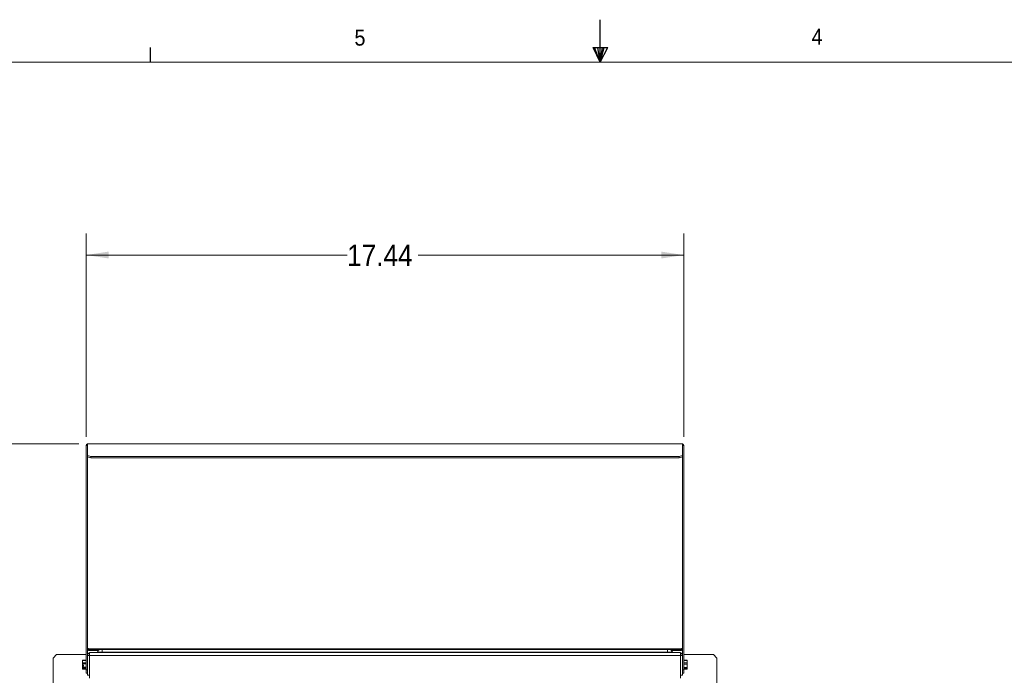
# Paper-space layout '3' of a CAD drawing. Header units: inches. Extents: x 1 to 109, y 1 to 85.
# Tile 43 of 44: x 38 to 67, y 65 to 85. Entities that reach past the tile are written whole.
import ezdxf

# ---------------------------------------------------------------- set-up
doc = ezdxf.new("R2010")
doc.units = ezdxf.units.IN
doc.header["$MEASUREMENT"] = 0
doc.layers.add('FORMAT', color=7, linetype='Continuous')
doc.styles.add('SLDTEXTSTYLE0', font='GOTHIC.TTF', dxfattribs={"width": 0.913})
doc.dimstyles.new('SLDDIMSTYLE0', dxfattribs={"dimtxt": 0.625, "dimasz": 0.65, "dimexe": 0, "dimexo": 0.0625, "dimgap": 0.15625, "dimtad": 0, "dimtih": 1, "dimtoh": 1, "dimrnd": 1e-09, "dimzin": 12, "dimdsep": 46, "dimtxsty": 'SLDTEXTSTYLE0', "dimsah": 1, "dimcen": 0.09, "dimadec": 0, "dimazin": 3, "dimtfac": 1, "dimtofl": 0, "dimtmove": 0, "dimatfit": 3, "dimfxl": 1, "dimfrac": 2, "dimtolj": 1, "dimtzin": 12, "dimarcsym": 0})

# ---------------------------------------------------------------- blocks, each defined once
blk = doc.blocks.new('_D_39')
at = {"color": 7, "linetype": 'Continuous', "lineweight": 0, "ltscale": 5}
for p, q in [((40.114, 72.362), (40.114, 78.295)), ((57.551, 72.362), (57.551, 78.295)), ((40.114, 77.67), (47.728, 77.67)), ((57.551, 77.67), (49.806, 77.67))]:
    blk.add_line(p, q, dxfattribs=at)
for points in [[(40.114, 77.67), (40.764, 77.57), (40.764, 77.77)], [(57.551, 77.67), (56.901, 77.77), (56.901, 77.57)]]:
    blk.add_solid(points, dxfattribs=at)
at = {"color": 7, "linetype": 'Continuous', "lineweight": 0, "ltscale": 5, "insert": (47.728, 77.972), "char_height": 0.625, "attachment_point": 1, "style": 'SLDTEXTSTYLE0'}
blk.add_mtext('17.44', dxfattribs=at)
blk = doc.blocks.new('_D_40')
at = {"color": 7, "linetype": 'Continuous', "lineweight": 0, "ltscale": 5}
for p, q in [((39.9, 72.156), (31.827, 72.156)), ((32.452, 72.156), (32.452, 62.49)), ((32.452, 48.512), (32.452, 61.498)), ((40.04, 48.512), (31.827, 48.512))]:
    blk.add_line(p, q, dxfattribs=at)
for points in [[(32.452, 72.156), (32.352, 71.506), (32.552, 71.506)], [(32.452, 48.512), (32.552, 49.162), (32.352, 49.162)]]:
    blk.add_solid(points, dxfattribs=at)
at = {"color": 7, "linetype": 'Continuous', "lineweight": 0, "ltscale": 5, "insert": (31.413, 62.296), "char_height": 0.625, "attachment_point": 1, "style": 'SLDTEXTSTYLE0'}
blk.add_mtext('23.64', dxfattribs=at)

psp = doc.layouts.new('3')

# ---------------------------------------------------------------- linework, layer by layer
at = {"color": 7, "linetype": 'Continuous', "lineweight": 15, "ltscale": 5}
for p, q in [((40.15, 72.158), (40.16, 72.158)), ((40.15, 72.156), (40.15, 72.158)), ((40.15, 71.813), (40.15, 72.156)), ((57.515, 72.156), (40.15, 72.156)), ((40.16, 72.158), (57.505, 72.158)), ((57.515, 72.158), (57.505, 72.158)), ((57.515, 72.158), (57.515, 72.156)), ((57.515, 72.156), (57.515, 71.813)), ((40.15, 72.112), (40.114, 72.112)), ((40.114, 72.112), (40.114, 65.562)), ((57.515, 72.112), (57.551, 72.112)), ((57.551, 65.562), (57.551, 72.112)), ((40.15, 71.813), (40.25, 71.787)), ((40.15, 71.778), (40.15, 71.813)), ((40.25, 71.752), (40.15, 71.778)), ((40.15, 71.778), (40.15, 65.982)), ((57.415, 71.787), (40.25, 71.787)), ((40.25, 71.787), (40.25, 71.752)), ((57.415, 71.752), (40.25, 71.752)), ((57.415, 71.787), (57.515, 71.813)), ((57.415, 71.752), (57.415, 71.787)), ((57.515, 71.778), (57.415, 71.752)), ((57.515, 71.813), (57.515, 71.778)), ((57.515, 65.982), (57.515, 71.778)), ((40.15, 66.172), (40.162, 66.172)), ((40.18, 66.186), (40.162, 66.186)), ((40.162, 66.186), (40.162, 66.172)), ((40.18, 66.186), (40.18, 66.168)), ((40.18, 66.168), (40.18, 66.158)), ((57.485, 66.168), (40.18, 66.168)), ((40.18, 66.122), (40.18, 66.158)), ((40.18, 66.158), (57.485, 66.158)), ((40.18, 66.122), (40.465, 66.122)), ((40.531, 66.152), (40.582, 66.152)), ((40.582, 66.152), (40.582, 66.079)), ((40.582, 66.152), (57.082, 66.152)), ((57.082, 66.079), (57.082, 66.152)), ((57.082, 66.152), (57.133, 66.152)), ((57.199, 66.122), (57.485, 66.122)), ((57.503, 66.186), (57.485, 66.186)), ((57.485, 66.186), (57.485, 66.168)), ((57.485, 66.158), (57.485, 66.168)), ((57.485, 66.122), (57.485, 66.158)), ((57.503, 66.172), (57.503, 66.186)), ((57.515, 66.172), (57.503, 66.172)), ((39.245, 66.003), (39.145, 65.903)), ((39.145, 48.776), (39.145, 65.903)), ((39.245, 66.003), (40.114, 66.003)), ((40.011, 65.843), (40.009, 65.837)), ((40.009, 65.802), (40.009, 65.837)), ((40.013, 65.836), (40.009, 65.802)), ((40.013, 65.846), (40.011, 65.843)), ((40.012, 65.842), (40.013, 65.846)), ((40.114, 65.846), (40.013, 65.846)), ((40.013, 65.846), (40.013, 65.836)), ((40.013, 65.846), (40.114, 65.846)), ((40.114, 65.836), (40.013, 65.836)), ((40.15, 66.003), (40.153, 66.003)), ((40.21, 65.982), (40.15, 65.982)), ((40.15, 65.982), (40.15, 65.402)), ((40.21, 66.062), (40.23, 66.062)), ((40.21, 65.982), (40.21, 66.062)), ((40.21, 65.317), (40.21, 65.982)), ((57.455, 65.982), (40.21, 65.982)), ((40.23, 66.062), (57.435, 66.062)), ((40.354, 66.062), (40.354, 66.062)), ((40.582, 66.062), (40.354, 66.062)), ((40.582, 66.062), (40.582, 66.079)), ((57.082, 66.079), (40.582, 66.079)), ((57.082, 66.062), (40.582, 66.062)), ((40.582, 66.062), (40.582, 66.062)), ((57.082, 66.062), (57.082, 66.079)), ((57.31, 66.062), (57.082, 66.062)), ((57.082, 66.062), (57.082, 66.062)), ((57.31, 66.062), (57.31, 66.062)), ((57.455, 66.062), (57.435, 66.062)), ((57.455, 65.982), (57.455, 66.062)), ((57.455, 65.982), (57.455, 65.317)), ((57.455, 65.982), (57.515, 65.982)), ((57.515, 66.003), (57.512, 66.003)), ((57.515, 65.402), (57.515, 65.982)), ((58.42, 66.003), (57.551, 66.003)), ((57.551, 65.845), (57.651, 65.845)), ((57.651, 65.835), (57.551, 65.835)), ((57.651, 65.835), (57.651, 65.845)), ((57.651, 65.845), (57.653, 65.841)), ((57.656, 65.8), (57.651, 65.835)), ((57.656, 65.837), (57.654, 65.841)), ((57.656, 65.837), (57.656, 65.8)), ((58.52, 65.903), (58.42, 66.003)), ((58.52, 48.776), (58.52, 65.903)), ((40.009, 65.802), (40.013, 65.768)), ((40.009, 65.698), (40.009, 65.802)), ((40.009, 65.698), (40.009, 65.697)), ((40.009, 65.698), (40.009, 65.667)), ((40.037, 65.697), (40.009, 65.697)), ((40.009, 65.667), (40.013, 65.634)), ((40.037, 65.667), (40.009, 65.667)), ((40.009, 65.592), (40.009, 65.667)), ((40.009, 65.667), (40.009, 65.667)), ((40.013, 65.606), (40.009, 65.592)), ((40.009, 65.592), (40.013, 65.578)), ((40.009, 65.587), (40.009, 65.592)), ((40.009, 65.587), (40.011, 65.582)), ((40.013, 65.768), (40.013, 65.73)), ((40.013, 65.768), (40.114, 65.768)), ((40.114, 65.73), (40.013, 65.73)), ((40.013, 65.634), (40.114, 65.634)), ((40.013, 65.634), (40.013, 65.606)), ((40.114, 65.606), (40.013, 65.606)), ((40.013, 65.578), (40.013, 65.578)), ((40.114, 65.578), (40.013, 65.578)), ((40.013, 65.578), (40.114, 65.578)), ((40.037, 65.667), (40.037, 65.697)), ((40.114, 65.562), (40.15, 65.562)), ((40.114, 65.462), (40.114, 65.562)), ((57.515, 65.562), (57.551, 65.562)), ((57.551, 65.765), (57.651, 65.765)), ((57.651, 65.727), (57.551, 65.727)), ((57.551, 65.631), (57.651, 65.631)), ((57.651, 65.604), (57.551, 65.604)), ((57.551, 65.579), (57.651, 65.579)), ((57.551, 65.562), (57.551, 65.462)), ((57.628, 65.595), (57.655, 65.595)), ((57.628, 65.595), (57.628, 65.587)), ((57.628, 65.587), (57.655, 65.587)), ((57.651, 65.765), (57.656, 65.8)), ((57.651, 65.727), (57.651, 65.765)), ((57.656, 65.679), (57.651, 65.727)), ((57.651, 65.631), (57.656, 65.679)), ((57.651, 65.604), (57.651, 65.631)), ((57.655, 65.595), (57.651, 65.604)), ((57.654, 65.583), (57.656, 65.587)), ((57.655, 65.595), (57.656, 65.596)), ((57.656, 65.588), (57.655, 65.587)), ((57.656, 65.8), (57.656, 65.679)), ((57.656, 65.679), (57.656, 65.596)), ((57.656, 65.588), (57.656, 65.596)), ((57.656, 65.588), (57.656, 65.587)), ((40.15, 65.462), (40.114, 65.462)), ((40.15, 65.402), (40.21, 65.402)), ((57.515, 65.402), (57.455, 65.402)), ((57.551, 65.462), (57.515, 65.462))]:
    psp.add_line(p, q, dxfattribs=at)
at = {"color": 8, "linetype": 'Continuous', "lineweight": 15, "ltscale": 5}
for p, q in [((40.582, 66.079), (40.444, 66.079)), ((57.22, 66.079), (57.082, 66.079))]:
    psp.add_line(p, q, dxfattribs=at)
at = {"color": 7, "linetype": 'Continuous', "lineweight": 15, "ltscale": 25}
for centre, radius, start, end in [((40.16, 72.112), 0.0459, 102.5837, 180), ((57.505, 72.112), 0.0459, 0, 77.4163), ((40.531, 66.063), 0.0888, 90, 169.908), ((57.133, 66.063), 0.0888, 10.092, 90), ((40.23, 65.982), 0.0798, 104.5146, 180), ((40.424, 66.082), 0.0202, 270, 349.908), ((57.24, 66.082), 0.0202, 190.092, 270), ((57.435, 65.982), 0.0798, 0, 75.4854)]:
    psp.add_arc(centre, radius, start, end, dxfattribs=at)
at = {"color": 7, "linetype": 'Continuous', "lineweight": 15, "ltscale": 5}
for points, knots in [([(40.013, 65.73), (40.013, 65.728), (40.011, 65.717), (40.01, 65.706), (40.009, 65.697)], [0, 0, 0, 0, 0.1682745, 1, 1, 1, 1]), ([(57.651, 65.579), (57.652, 65.579), (57.654, 65.582), (57.655, 65.585), (57.655, 65.587)], [0, 0, 0, 0, 0.168275, 1, 1, 1, 1])]:
    psp.add_open_spline(points, degree=3, knots=knots, dxfattribs=at)
at = {"layer": 'FORMAT', "ltscale": 5}
for p, q in [((55.114, 83.303), (55.114, 84.541)), ((41.989, 83.303), (41.989, 83.727)), ((54.905, 83.731), (55.335, 83.731)), ((55.114, 83.303), (54.905, 83.731)), ((55.114, 83.303), (54.945, 83.731)), ((55.114, 83.303), (55.043, 83.731)), ((55.114, 83.303), (55.179, 83.731)), ((55.114, 83.303), (55.23, 83.731)), ((55.114, 83.303), (55.335, 83.731))]:
    psp.add_line(p, q, dxfattribs=at)
at = {"layer": 'FORMAT', "lineweight": 0, "ltscale": 5}
psp.add_line((2.614, 83.303), (107.614, 83.303), dxfattribs=at)

# ---------------------------------------------------------------- texts
at = {"layer": 'FORMAT', "color": 7, "ltscale": 5, "char_height": 0.469, "attachment_point": 1, "style": 'SLDTEXTSTYLE0'}
for s, insert in [('5', (47.943, 84.253)), ('4', (61.286, 84.281))]:
    psp.add_mtext(s, dxfattribs=dict(at, insert=insert))

# ---------------------------------------------------------------- dimensions: what is measured, and where the dimension line sits
at = {"color": 7, "linetype": 'Continuous', "lineweight": 0, "ltscale": 5}
dim = psp.add_linear_dim(base=(57.551, 77.67), p1=(40.114, 72.112), p2=(57.551, 72.112), dimstyle='SLDDIMSTYLE0', dxfattribs=at)
dim.commit()
dim.dimension.update_dxf_attribs({"geometry": '_D_39', "text_midpoint": (48.767, 77.67), "dimtype": 160})
dim = psp.add_linear_dim(base=(32.452, 48.512), p1=(40.15, 72.156), p2=(40.29, 48.512), angle=90, dimstyle='SLDDIMSTYLE0', dxfattribs=at)
dim.commit()
dim.dimension.update_dxf_attribs({"geometry": '_D_40', "text_midpoint": (32.452, 61.994), "dimtype": 160})

doc.saveas('drawing.dxf')
